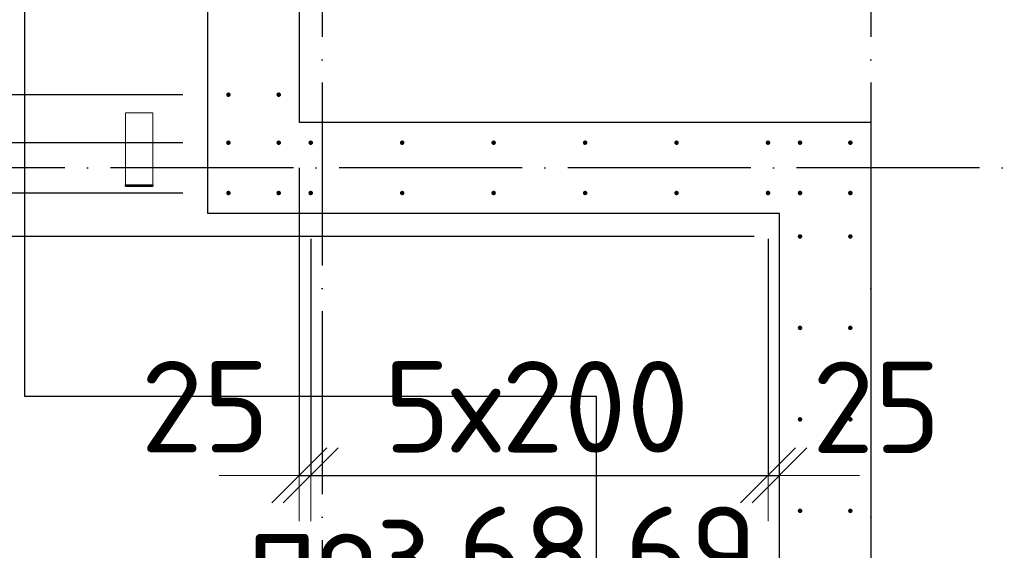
# Model space of a CAD drawing. Header units: millimetres. Extents: x 76517 to 124446, y -73423 to -21861.
# Tile 74 of 117: x 79339 to 81492, y -42436 to -41276. Entities that reach past the tile are written whole.
import ezdxf

# ---------------------------------------------------------------- set-up
doc = ezdxf.new("R2010")
doc.units = ezdxf.units.MM
doc.header["$PDMODE"] = 65
for name, pattern in [('______11', [500, 400, -50, 0, -50]), ('______2', [270, 200, -70]), ('______5', [1100, 800, -100, 100, -100])]:
    doc.linetypes.add(name, pattern=pattern)
for name, color, linetype, lineweight in [('Standard', 7, 'Continuous', 25), ('Арм.стержн. Выпуски', 180, 'Continuous', 35), ('Размерная линия_ общее', 7, 'Continuous', 13), ('Размерная линия_ общее_1', 7, 'Continuous', 13), ('Стальная конструкция_ общее', 7, 'Continuous', 25), ('Стена_ общее', 7, 'Continuous', 35), ('Фундамент_ общее', 7, 'Continuous', 35)]:
    doc.layers.add(name, color=color, linetype=linetype, lineweight=lineweight)
doc.layers.add('Осевая линия_ общее', color=7, linetype='______5', lineweight=13, true_color=0xa0a0a0)
doc.styles.add('ISOCPEUR', font='ISOCPEUR')
doc.dimstyles.new('DIMSTYLE_10', dxfattribs={"dimtxt": 200, "dimasz": 200, "dimexe": 0, "dimexo": 0, "dimgap": 100, "dimtad": 2, "dimdec": 0, "dimrnd": 5, "dimzin": 12, "dimdsep": 46, "dimtxsty": 'ISOCPEUR', "dimblk1": 'ALL_ML_STRICH', "dimblk2": 'ALL_ML_STRICH', "dimsah": 1, "dimcen": 0, "dimclrd": 7, "dimclre": 256, "dimclrt": 7, "dimadec": 0, "dimazin": 0, "dimtfac": 1, "dimtdec": 0, "dimtix": 1, "dimtmove": 2, "dimatfit": 3, "dimfxl": 0, "dimtvp": 1.2, "dimtzin": 0, "dimlwd": 0, "dimlwe": -3, "dimarcsym": 0})
doc.dimstyles.new('DIMSTYLE_16', dxfattribs={"dimtxt": 200, "dimasz": 200, "dimexe": 0, "dimexo": 0, "dimgap": 100, "dimtad": 2, "dimdec": 0, "dimrnd": 5, "dimzin": 12, "dimdsep": 46, "dimtxsty": 'ISOCPEUR', "dimblk1": 'ALL_ML_STRICH', "dimblk2": 'ALL_ML_STRICH', "dimsah": 1, "dimcen": 0, "dimclrd": 7, "dimclre": 256, "dimclrt": 7, "dimadec": 0, "dimazin": 0, "dimtfac": 1, "dimtdec": 0, "dimtix": 1, "dimtmove": 2, "dimatfit": 3, "dimfxl": 0, "dimtzin": 0, "dimlwd": 0, "dimlwe": -3, "dimarcsym": 0})
doc.dimstyles.new('DIMSTYLE_19', dxfattribs={"dimtxt": 220, "dimasz": 250, "dimexe": 0, "dimexo": 0, "dimgap": 110, "dimtad": 2, "dimdec": 0, "dimrnd": 1, "dimzin": 12, "dimdsep": 46, "dimtxsty": 'ISOCPEUR', "dimblk1": 'ALL_ML_STRICH', "dimblk2": 'ALL_ML_STRICH', "dimsah": 1, "dimcen": 0, "dimclrd": 7, "dimclre": 256, "dimclrt": 7, "dimadec": 0, "dimazin": 0, "dimtfac": 1, "dimtdec": 0, "dimtix": 1, "dimtmove": 2, "dimatfit": 3, "dimfxl": 0, "dimtvp": 1.2, "dimtzin": 0, "dimlwd": 0, "dimlwe": -3, "dimarcsym": 0})
doc.dimstyles.new('DIMSTYLE_23', dxfattribs={"dimtxt": 220, "dimasz": 250, "dimexe": 0, "dimexo": 0, "dimgap": 110, "dimtad": 2, "dimdec": 0, "dimrnd": 1, "dimzin": 12, "dimdsep": 46, "dimtxsty": 'ISOCPEUR', "dimblk1": 'ALL_ML_STRICH', "dimblk2": 'ALL_ML_STRICH', "dimsah": 1, "dimcen": 0, "dimclrd": 7, "dimclre": 256, "dimclrt": 7, "dimadec": 0, "dimazin": 0, "dimtfac": 1, "dimtdec": 0, "dimtix": 1, "dimtmove": 2, "dimatfit": 3, "dimfxl": 0, "dimtzin": 0, "dimlwd": 0, "dimlwe": -3, "dimarcsym": 0})
doc.dimstyles.new('DIMSTYLE_24', dxfattribs={"dimtxt": 220, "dimasz": 250, "dimexe": 0, "dimexo": 0, "dimgap": 110, "dimtad": 0, "dimdec": 0, "dimrnd": 1, "dimzin": 12, "dimdsep": 46, "dimtxsty": 'ISOCPEUR', "dimblk1": 'ALL_ML_STRICH', "dimblk2": 'ALL_ML_STRICH', "dimsah": 1, "dimcen": 0, "dimclrd": 7, "dimclre": 256, "dimclrt": 7, "dimadec": 0, "dimazin": 0, "dimtfac": 1, "dimtdec": 0, "dimtix": 1, "dimtmove": 2, "dimatfit": 3, "dimfxl": 0, "dimtvp": 1.2, "dimtzin": 0, "dimlwd": 0, "dimlwe": -3, "dimarcsym": 0})

# ---------------------------------------------------------------- blocks, each defined once
blk = doc.blocks.new('ALL_ML_STRICH')
at = {"color": 0, "linetype": 'ByBlock', "lineweight": -2}
for p, q in [((0, -0.5), (0, 0.5)), ((-0.3, -0.3), (0.3, 0.3)), ((-1, 0), (0.5, 0))]:
    blk.add_line(p, q, dxfattribs=at)
blk = doc.blocks.new('*D108')
at = {"layer": 'DEFPOINTS', "color": 7, "linetype": 'Continuous', "lineweight": 13, "transparency": 33554687}
for p in [(79950, -41500), (79975, -41655), (79950, -42272.5)]:
    blk.add_point(p, dxfattribs=at)
at = {"layer": 'Размерная линия_ общее_1', "color": 253, "linetype": 'Continuous', "lineweight": -2, "true_color": 0xa0a0a0, "transparency": 33554687}
for p, q in [((79950, -41600), (79950, -42272.5)), ((79975, -41755), (79975, -42272.5))]:
    blk.add_line(p, q, dxfattribs=at)
at = {"layer": 'Размерная линия_ общее_1', "color": 7, "linetype": 'Continuous', "lineweight": -2, "transparency": 33554687}
blk.add_line((79950, -42272.5), (79975, -42272.5), dxfattribs=at)
at = {"layer": 'Размерная линия_ общее_1', "color": 7, "linetype": 'Continuous', "lineweight": 13, "transparency": 33554687, "xscale": 200, "yscale": 200, "zscale": 200}
blk.add_blockref('ALL_ML_STRICH', (79975, -42272.5), dxfattribs=at)
at = {"layer": 'Размерная линия_ общее_1', "color": 7, "linetype": 'Continuous', "lineweight": 13, "transparency": 33554687, "xscale": 200, "yscale": 200, "zscale": 200, "rotation": 180}
blk.add_blockref('ALL_ML_STRICH', (79950, -42272.5), dxfattribs=at)
at = {"layer": 'Размерная линия_ общее_1', "color": 7, "linetype": 'Continuous', "lineweight": 13, "transparency": 33554687, "insert": (79744.1, -42122.3), "char_height": 200, "width": 400, "attachment_point": 5, "style": 'ISOCPEUR'}
blk.add_mtext('\\A1;{25}', dxfattribs=at)
blk = doc.blocks.new('*D109')
at = {"layer": 'DEFPOINTS', "color": 7, "linetype": 'Continuous', "lineweight": 13, "transparency": 33554687}
for p in [(79975, -41655), (80975, -41655), (79975, -42272.5)]:
    blk.add_point(p, dxfattribs=at)
at = {"layer": 'Размерная линия_ общее_1', "color": 253, "linetype": 'Continuous', "lineweight": -2, "true_color": 0xa0a0a0, "transparency": 33554687}
for p, q in [((79975, -41755), (79975, -42272.5)), ((80975, -41755), (80975, -42272.5))]:
    blk.add_line(p, q, dxfattribs=at)
at = {"layer": 'Размерная линия_ общее_1', "color": 7, "linetype": 'Continuous', "lineweight": -2, "transparency": 33554687}
blk.add_line((79975, -42272.5), (80975, -42272.5), dxfattribs=at)
at = {"layer": 'Размерная линия_ общее_1', "color": 7, "linetype": 'Continuous', "lineweight": 13, "transparency": 33554687, "xscale": 200, "yscale": 200, "zscale": 200, "rotation": 180}
blk.add_blockref('ALL_ML_STRICH', (79975, -42272.5), dxfattribs=at)
at = {"layer": 'Размерная линия_ общее_1', "color": 7, "linetype": 'Continuous', "lineweight": 13, "transparency": 33554687, "xscale": 200, "yscale": 200, "zscale": 200}
blk.add_blockref('ALL_ML_STRICH', (80975, -42272.5), dxfattribs=at)
at = {"layer": 'Размерная линия_ общее_1', "color": 7, "linetype": 'Continuous', "lineweight": 13, "transparency": 33554687, "insert": (80135, -42022.5), "char_height": 200, "width": 10, "attachment_point": 1, "line_spacing_factor": 0.60241, "style": 'ISOCPEUR'}
blk.add_mtext('5х200', dxfattribs=at)
blk = doc.blocks.new('*D110')
at = {"layer": 'DEFPOINTS', "color": 7, "linetype": 'Continuous', "lineweight": 13, "transparency": 33554687}
for p in [(80975, -41655), (80975, -42272.5), (81000, -42406.2)]:
    blk.add_point(p, dxfattribs=at)
at = {"layer": 'Размерная линия_ общее_1', "color": 253, "linetype": 'Continuous', "lineweight": -2, "true_color": 0xa0a0a0, "transparency": 33554687}
for p, q in [((80975, -41755), (80975, -42272.5)), ((81000, -42272.5), (81000, -42272.5))]:
    blk.add_line(p, q, dxfattribs=at)
at = {"layer": 'Размерная линия_ общее_1', "color": 7, "linetype": 'Continuous', "lineweight": -2, "transparency": 33554687}
blk.add_line((80975, -42272.5), (81000, -42272.5), dxfattribs=at)
at = {"layer": 'Размерная линия_ общее_1', "color": 7, "linetype": 'Continuous', "lineweight": 13, "transparency": 33554687, "xscale": 200, "yscale": 200, "zscale": 200}
blk.add_blockref('ALL_ML_STRICH', (81000, -42272.5), dxfattribs=at)
at = {"layer": 'Размерная линия_ общее_1', "color": 7, "linetype": 'Continuous', "lineweight": 13, "transparency": 33554687, "xscale": 200, "yscale": 200, "zscale": 200, "rotation": 180}
blk.add_blockref('ALL_ML_STRICH', (80975, -42272.5), dxfattribs=at)
at = {"layer": 'Размерная линия_ общее_1', "color": 7, "linetype": 'Continuous', "lineweight": 13, "transparency": 33554687, "insert": (81212, -42123.7), "char_height": 200, "width": 400, "attachment_point": 5, "style": 'ISOCPEUR'}
blk.add_mtext('\\A1;{25}', dxfattribs=at)
blk = doc.blocks.new('*D264')
at = {"layer": 'DEFPOINTS', "color": 7, "linetype": 'Continuous', "lineweight": 13, "transparency": 33554687}
for p in [(81045, -41750), (78426.9, -44750), (81045, -44750)]:
    blk.add_point(p, dxfattribs=at)
at = {"layer": 'Размерная линия_ общее', "color": 253, "linetype": 'Continuous', "lineweight": -2, "true_color": 0xa0a0a0, "transparency": 33554687}
for p, q in [((80945, -41750), (78426.9, -41750)), ((80945, -44750), (78426.9, -44750))]:
    blk.add_line(p, q, dxfattribs=at)
at = {"layer": 'Размерная линия_ общее', "color": 7, "linetype": 'Continuous', "lineweight": -2, "transparency": 33554687}
blk.add_line((78426.9, -44750), (78426.9, -41750), dxfattribs=at)
at = {"layer": 'Размерная линия_ общее', "color": 7, "linetype": 'Continuous', "lineweight": 13, "transparency": 33554687, "xscale": 250, "yscale": 250, "zscale": 250}
for p, rotation in [((78426.9, -41750), 90), ((78426.9, -44750), 270)]:
    blk.add_blockref('ALL_ML_STRICH', p, dxfattribs=dict(at, rotation=rotation))
at = {"layer": 'Размерная линия_ общее', "color": 7, "linetype": 'Continuous', "lineweight": 13, "transparency": 33554687, "insert": (78156.9, -44064), "char_height": 220, "width": 11, "attachment_point": 1, "rotation": 90, "line_spacing_factor": 0.60241, "style": 'ISOCPEUR'}
blk.add_mtext('15х200=3000', dxfattribs=at)
blk = doc.blocks.new('*D265')
at = {"layer": 'DEFPOINTS', "color": 7, "linetype": 'Continuous', "lineweight": 13, "transparency": 33554687}
for p in [(79795, -41655), (78426.9, -41750), (81045, -41750)]:
    blk.add_point(p, dxfattribs=at)
at = {"layer": 'Размерная линия_ общее', "color": 253, "linetype": 'Continuous', "lineweight": -2, "true_color": 0xa0a0a0, "transparency": 33554687}
for p, q in [((79695, -41655), (78426.9, -41655)), ((80945, -41750), (78426.9, -41750))]:
    blk.add_line(p, q, dxfattribs=at)
at = {"layer": 'Размерная линия_ общее', "color": 7, "linetype": 'Continuous', "lineweight": -2, "transparency": 33554687}
blk.add_line((78426.9, -41750), (78426.9, -41655), dxfattribs=at)
at = {"layer": 'Размерная линия_ общее', "color": 7, "linetype": 'Continuous', "lineweight": 13, "transparency": 33554687, "xscale": 250, "yscale": 250, "zscale": 250}
for p, rotation in [((78426.9, -41750), 270), ((78426.9, -41655), 90)]:
    blk.add_blockref('ALL_ML_STRICH', p, dxfattribs=dict(at, rotation=rotation))
at = {"layer": 'Размерная линия_ общее', "color": 7, "linetype": 'Continuous', "lineweight": 13, "transparency": 33554687, "insert": (78672.4, -42002.6), "char_height": 220, "width": 440, "attachment_point": 5, "rotation": 90, "style": 'ISOCPEUR'}
blk.add_mtext('\\A1;{95}', dxfattribs=at)
blk = doc.blocks.new('*D266')
at = {"layer": 'DEFPOINTS', "color": 7, "linetype": 'Continuous', "lineweight": 13, "transparency": 33554687}
for p in [(79795, -41545), (78426.9, -41655), (79795, -41655)]:
    blk.add_point(p, dxfattribs=at)
at = {"layer": 'Размерная линия_ общее', "color": 253, "linetype": 'Continuous', "lineweight": -2, "true_color": 0xa0a0a0, "transparency": 33554687}
for p, q in [((79695, -41545), (78426.9, -41545)), ((79695, -41655), (78426.9, -41655))]:
    blk.add_line(p, q, dxfattribs=at)
at = {"layer": 'Размерная линия_ общее', "color": 7, "linetype": 'Continuous', "lineweight": -2, "transparency": 33554687}
blk.add_line((78426.9, -41655), (78426.9, -41545), dxfattribs=at)
at = {"layer": 'Размерная линия_ общее', "color": 7, "linetype": 'Continuous', "lineweight": 13, "transparency": 33554687, "xscale": 250, "yscale": 250, "zscale": 250}
for p, rotation in [((78426.9, -41655), 270), ((78426.9, -41545), 90)]:
    blk.add_blockref('ALL_ML_STRICH', p, dxfattribs=dict(at, rotation=rotation))
at = {"layer": 'Размерная линия_ общее', "color": 7, "linetype": 'Continuous', "lineweight": 13, "transparency": 33554687, "insert": (77900.8, -41931.1), "char_height": 220, "width": 660, "attachment_point": 5, "rotation": 90, "style": 'ISOCPEUR'}
blk.add_mtext('\\A1;{110}', dxfattribs=at)
blk = doc.blocks.new('*D267')
at = {"layer": 'DEFPOINTS', "color": 7, "linetype": 'Continuous', "lineweight": 13, "transparency": 33554687}
for p in [(79795, -41440), (78426.9, -41545), (79795, -41545)]:
    blk.add_point(p, dxfattribs=at)
at = {"layer": 'Размерная линия_ общее', "color": 253, "linetype": 'Continuous', "lineweight": -2, "true_color": 0xa0a0a0, "transparency": 33554687}
for p, q in [((79695, -41440), (78426.9, -41440)), ((79695, -41545), (78426.9, -41545))]:
    blk.add_line(p, q, dxfattribs=at)
at = {"layer": 'Размерная линия_ общее', "color": 7, "linetype": 'Continuous', "lineweight": -2, "transparency": 33554687}
blk.add_line((78426.9, -41545), (78426.9, -41440), dxfattribs=at)
at = {"layer": 'Размерная линия_ общее', "color": 7, "linetype": 'Continuous', "lineweight": 13, "transparency": 33554687, "xscale": 250, "yscale": 250, "zscale": 250}
for p, rotation in [((78426.9, -41545), 270), ((78426.9, -41440), 90)]:
    blk.add_blockref('ALL_ML_STRICH', p, dxfattribs=dict(at, rotation=rotation))
at = {"layer": 'Размерная линия_ общее', "color": 7, "linetype": 'Continuous', "lineweight": 13, "transparency": 33554687, "insert": (77920.7, -41137.2), "char_height": 220, "width": 660, "attachment_point": 5, "rotation": 90, "style": 'ISOCPEUR'}
blk.add_mtext('\\A1;{105}', dxfattribs=at)
blk = doc.blocks.new('*D268')
at = {"layer": 'DEFPOINTS', "color": 7, "linetype": 'Continuous', "lineweight": 13, "transparency": 33554687}
for p in [(79795, -40240), (78426.9, -41440), (79795, -41440)]:
    blk.add_point(p, dxfattribs=at)
at = {"layer": 'Размерная линия_ общее', "color": 253, "linetype": 'Continuous', "lineweight": -2, "true_color": 0xa0a0a0, "transparency": 33554687}
for p, q in [((79695, -40240), (78426.9, -40240)), ((79695, -41440), (78426.9, -41440))]:
    blk.add_line(p, q, dxfattribs=at)
at = {"layer": 'Размерная линия_ общее', "color": 7, "linetype": 'Continuous', "lineweight": -2, "transparency": 33554687}
blk.add_line((78426.9, -41440), (78426.9, -40240), dxfattribs=at)
at = {"layer": 'Размерная линия_ общее', "color": 7, "linetype": 'Continuous', "lineweight": 13, "transparency": 33554687, "xscale": 250, "yscale": 250, "zscale": 250}
for p, rotation in [((78426.9, -40240), 90), ((78426.9, -41440), 270)]:
    blk.add_blockref('ALL_ML_STRICH', p, dxfattribs=dict(at, rotation=rotation))
at = {"layer": 'Размерная линия_ общее', "color": 7, "linetype": 'Continuous', "lineweight": 13, "transparency": 33554687, "insert": (78156.9, -41214), "char_height": 220, "width": 11, "attachment_point": 1, "rotation": 90, "line_spacing_factor": 0.60241, "style": 'ISOCPEUR'}
blk.add_mtext('5х200', dxfattribs=at)

msp = doc.modelspace()

# ---------------------------------------------------------------- hatches: boundary and pattern name
at = {"layer": 'Арм.стержн. Выпуски', "linetype": 'Continuous', "lineweight": 35, "transparency": 33554687}
for points in [[(79800, -41440), (79799.6, -41438.1), (79798.5, -41436.5), (79796.9, -41435.4), (79795, -41435), (79793.1, -41435.4), (79791.5, -41436.5), (79790.4, -41438.1), (79790, -41440), (79790.4, -41441.9), (79791.5, -41443.5), (79793.1, -41444.6), (79795, -41445), (79796.9, -41444.6), (79798.5, -41443.5), (79799.6, -41441.9)], [(79910, -41440), (79909.6, -41438.1), (79908.5, -41436.5), (79906.9, -41435.4), (79905, -41435), (79903.1, -41435.4), (79901.5, -41436.5), (79900.4, -41438.1), (79900, -41440), (79900.4, -41441.9), (79901.5, -41443.5), (79903.1, -41444.6), (79905, -41445), (79906.9, -41444.6), (79908.5, -41443.5), (79909.6, -41441.9)], [(79800, -41545), (79799.6, -41543.1), (79798.5, -41541.5), (79796.9, -41540.4), (79795, -41540), (79793.1, -41540.4), (79791.5, -41541.5), (79790.4, -41543.1), (79790, -41545), (79790.4, -41546.9), (79791.5, -41548.5), (79793.1, -41549.6), (79795, -41550), (79796.9, -41549.6), (79798.5, -41548.5), (79799.6, -41546.9)], [(79910, -41545), (79909.6, -41543.1), (79908.5, -41541.5), (79906.9, -41540.4), (79905, -41540), (79903.1, -41540.4), (79901.5, -41541.5), (79900.4, -41543.1), (79900, -41545), (79900.4, -41546.9), (79901.5, -41548.5), (79903.1, -41549.6), (79905, -41550), (79906.9, -41549.6), (79908.5, -41548.5), (79909.6, -41546.9)], [(79980, -41545), (79979.6, -41543.1), (79978.5, -41541.5), (79976.9, -41540.4), (79975, -41540), (79973.1, -41540.4), (79971.5, -41541.5), (79970.4, -41543.1), (79970, -41545), (79970.4, -41546.9), (79971.5, -41548.5), (79973.1, -41549.6), (79975, -41550), (79976.9, -41549.6), (79978.5, -41548.5), (79979.6, -41546.9)], [(80180, -41545), (80179.6, -41543.1), (80178.5, -41541.5), (80176.9, -41540.4), (80175, -41540), (80173.1, -41540.4), (80171.5, -41541.5), (80170.4, -41543.1), (80170, -41545), (80170.4, -41546.9), (80171.5, -41548.5), (80173.1, -41549.6), (80175, -41550), (80176.9, -41549.6), (80178.5, -41548.5), (80179.6, -41546.9)], [(80380, -41545), (80379.6, -41543.1), (80378.5, -41541.5), (80376.9, -41540.4), (80375, -41540), (80373.1, -41540.4), (80371.5, -41541.5), (80370.4, -41543.1), (80370, -41545), (80370.4, -41546.9), (80371.5, -41548.5), (80373.1, -41549.6), (80375, -41550), (80376.9, -41549.6), (80378.5, -41548.5), (80379.6, -41546.9)], [(80580, -41545), (80579.6, -41543.1), (80578.5, -41541.5), (80576.9, -41540.4), (80575, -41540), (80573.1, -41540.4), (80571.5, -41541.5), (80570.4, -41543.1), (80570, -41545), (80570.4, -41546.9), (80571.5, -41548.5), (80573.1, -41549.6), (80575, -41550), (80576.9, -41549.6), (80578.5, -41548.5), (80579.6, -41546.9)], [(80780, -41545), (80779.6, -41543.1), (80778.5, -41541.5), (80776.9, -41540.4), (80775, -41540), (80773.1, -41540.4), (80771.5, -41541.5), (80770.4, -41543.1), (80770, -41545), (80770.4, -41546.9), (80771.5, -41548.5), (80773.1, -41549.6), (80775, -41550), (80776.9, -41549.6), (80778.5, -41548.5), (80779.6, -41546.9)], [(80980, -41545), (80979.6, -41543.1), (80978.5, -41541.5), (80976.9, -41540.4), (80975, -41540), (80973.1, -41540.4), (80971.5, -41541.5), (80970.4, -41543.1), (80970, -41545), (80970.4, -41546.9), (80971.5, -41548.5), (80973.1, -41549.6), (80975, -41550), (80976.9, -41549.6), (80978.5, -41548.5), (80979.6, -41546.9)], [(81050, -41545), (81049.6, -41543.1), (81048.5, -41541.5), (81046.9, -41540.4), (81045, -41540), (81043.1, -41540.4), (81041.5, -41541.5), (81040.4, -41543.1), (81040, -41545), (81040.4, -41546.9), (81041.5, -41548.5), (81043.1, -41549.6), (81045, -41550), (81046.9, -41549.6), (81048.5, -41548.5), (81049.6, -41546.9)], [(81160, -41545), (81159.6, -41543.1), (81158.5, -41541.5), (81156.9, -41540.4), (81155, -41540), (81153.1, -41540.4), (81151.5, -41541.5), (81150.4, -41543.1), (81150, -41545), (81150.4, -41546.9), (81151.5, -41548.5), (81153.1, -41549.6), (81155, -41550), (81156.9, -41549.6), (81158.5, -41548.5), (81159.6, -41546.9)], [(79800, -41655), (79799.6, -41653.1), (79798.5, -41651.5), (79796.9, -41650.4), (79795, -41650), (79793.1, -41650.4), (79791.5, -41651.5), (79790.4, -41653.1), (79790, -41655), (79790.4, -41656.9), (79791.5, -41658.5), (79793.1, -41659.6), (79795, -41660), (79796.9, -41659.6), (79798.5, -41658.5), (79799.6, -41656.9)], [(79910, -41655), (79909.6, -41653.1), (79908.5, -41651.5), (79906.9, -41650.4), (79905, -41650), (79903.1, -41650.4), (79901.5, -41651.5), (79900.4, -41653.1), (79900, -41655), (79900.4, -41656.9), (79901.5, -41658.5), (79903.1, -41659.6), (79905, -41660), (79906.9, -41659.6), (79908.5, -41658.5), (79909.6, -41656.9)], [(79980, -41655), (79979.6, -41653.1), (79978.5, -41651.5), (79976.9, -41650.4), (79975, -41650), (79973.1, -41650.4), (79971.5, -41651.5), (79970.4, -41653.1), (79970, -41655), (79970.4, -41656.9), (79971.5, -41658.5), (79973.1, -41659.6), (79975, -41660), (79976.9, -41659.6), (79978.5, -41658.5), (79979.6, -41656.9)], [(80180, -41655), (80179.6, -41653.1), (80178.5, -41651.5), (80176.9, -41650.4), (80175, -41650), (80173.1, -41650.4), (80171.5, -41651.5), (80170.4, -41653.1), (80170, -41655), (80170.4, -41656.9), (80171.5, -41658.5), (80173.1, -41659.6), (80175, -41660), (80176.9, -41659.6), (80178.5, -41658.5), (80179.6, -41656.9)], [(80380, -41655), (80379.6, -41653.1), (80378.5, -41651.5), (80376.9, -41650.4), (80375, -41650), (80373.1, -41650.4), (80371.5, -41651.5), (80370.4, -41653.1), (80370, -41655), (80370.4, -41656.9), (80371.5, -41658.5), (80373.1, -41659.6), (80375, -41660), (80376.9, -41659.6), (80378.5, -41658.5), (80379.6, -41656.9)], [(80580, -41655), (80579.6, -41653.1), (80578.5, -41651.5), (80576.9, -41650.4), (80575, -41650), (80573.1, -41650.4), (80571.5, -41651.5), (80570.4, -41653.1), (80570, -41655), (80570.4, -41656.9), (80571.5, -41658.5), (80573.1, -41659.6), (80575, -41660), (80576.9, -41659.6), (80578.5, -41658.5), (80579.6, -41656.9)], [(80780, -41655), (80779.6, -41653.1), (80778.5, -41651.5), (80776.9, -41650.4), (80775, -41650), (80773.1, -41650.4), (80771.5, -41651.5), (80770.4, -41653.1), (80770, -41655), (80770.4, -41656.9), (80771.5, -41658.5), (80773.1, -41659.6), (80775, -41660), (80776.9, -41659.6), (80778.5, -41658.5), (80779.6, -41656.9)], [(80980, -41655), (80979.6, -41653.1), (80978.5, -41651.5), (80976.9, -41650.4), (80975, -41650), (80973.1, -41650.4), (80971.5, -41651.5), (80970.4, -41653.1), (80970, -41655), (80970.4, -41656.9), (80971.5, -41658.5), (80973.1, -41659.6), (80975, -41660), (80976.9, -41659.6), (80978.5, -41658.5), (80979.6, -41656.9)], [(81050, -41655), (81049.6, -41653.1), (81048.5, -41651.5), (81046.9, -41650.4), (81045, -41650), (81043.1, -41650.4), (81041.5, -41651.5), (81040.4, -41653.1), (81040, -41655), (81040.4, -41656.9), (81041.5, -41658.5), (81043.1, -41659.6), (81045, -41660), (81046.9, -41659.6), (81048.5, -41658.5), (81049.6, -41656.9)], [(81160, -41655), (81159.6, -41653.1), (81158.5, -41651.5), (81156.9, -41650.4), (81155, -41650), (81153.1, -41650.4), (81151.5, -41651.5), (81150.4, -41653.1), (81150, -41655), (81150.4, -41656.9), (81151.5, -41658.5), (81153.1, -41659.6), (81155, -41660), (81156.9, -41659.6), (81158.5, -41658.5), (81159.6, -41656.9)], [(81050, -41750), (81049.6, -41748.1), (81048.5, -41746.5), (81046.9, -41745.4), (81045, -41745), (81043.1, -41745.4), (81041.5, -41746.5), (81040.4, -41748.1), (81040, -41750), (81040.4, -41751.9), (81041.5, -41753.5), (81043.1, -41754.6), (81045, -41755), (81046.9, -41754.6), (81048.5, -41753.5), (81049.6, -41751.9)], [(81160, -41750), (81159.6, -41748.1), (81158.5, -41746.5), (81156.9, -41745.4), (81155, -41745), (81153.1, -41745.4), (81151.5, -41746.5), (81150.4, -41748.1), (81150, -41750), (81150.4, -41751.9), (81151.5, -41753.5), (81153.1, -41754.6), (81155, -41755), (81156.9, -41754.6), (81158.5, -41753.5), (81159.6, -41751.9)], [(81050, -41950), (81049.6, -41948.1), (81048.5, -41946.5), (81046.9, -41945.4), (81045, -41945), (81043.1, -41945.4), (81041.5, -41946.5), (81040.4, -41948.1), (81040, -41950), (81040.4, -41951.9), (81041.5, -41953.5), (81043.1, -41954.6), (81045, -41955), (81046.9, -41954.6), (81048.5, -41953.5), (81049.6, -41951.9)], [(81160, -41950), (81159.6, -41948.1), (81158.5, -41946.5), (81156.9, -41945.4), (81155, -41945), (81153.1, -41945.4), (81151.5, -41946.5), (81150.4, -41948.1), (81150, -41950), (81150.4, -41951.9), (81151.5, -41953.5), (81153.1, -41954.6), (81155, -41955), (81156.9, -41954.6), (81158.5, -41953.5), (81159.6, -41951.9)], [(81050, -42150), (81049.6, -42148.1), (81048.5, -42146.5), (81046.9, -42145.4), (81045, -42145), (81043.1, -42145.4), (81041.5, -42146.5), (81040.4, -42148.1), (81040, -42150), (81040.4, -42151.9), (81041.5, -42153.5), (81043.1, -42154.6), (81045, -42155), (81046.9, -42154.6), (81048.5, -42153.5), (81049.6, -42151.9)], [(81160, -42150), (81159.6, -42148.1), (81158.5, -42146.5), (81156.9, -42145.4), (81155, -42145), (81153.1, -42145.4), (81151.5, -42146.5), (81150.4, -42148.1), (81150, -42150), (81150.4, -42151.9), (81151.5, -42153.5), (81153.1, -42154.6), (81155, -42155), (81156.9, -42154.6), (81158.5, -42153.5), (81159.6, -42151.9)], [(81050, -42350), (81049.6, -42348.1), (81048.5, -42346.5), (81046.9, -42345.4), (81045, -42345), (81043.1, -42345.4), (81041.5, -42346.5), (81040.4, -42348.1), (81040, -42350), (81040.4, -42351.9), (81041.5, -42353.5), (81043.1, -42354.6), (81045, -42355), (81046.9, -42354.6), (81048.5, -42353.5), (81049.6, -42351.9)], [(81160, -42350), (81159.6, -42348.1), (81158.5, -42346.5), (81156.9, -42345.4), (81155, -42345), (81153.1, -42345.4), (81151.5, -42346.5), (81150.4, -42348.1), (81150, -42350), (81150.4, -42351.9), (81151.5, -42353.5), (81153.1, -42354.6), (81155, -42355), (81156.9, -42354.6), (81158.5, -42353.5), (81159.6, -42351.9)]]:
    msp.add_hatch(color=4, dxfattribs=at).paths.add_polyline_path(points)

# ---------------------------------------------------------------- linework, layer by layer
at = {"layer": 'Осевая линия_ общее', "color": 253, "linetype": '______11', "lineweight": -3, "true_color": 0xa0a0a0, "transparency": 33554687}
for p, q in [((80000, -23410), (80000, -72827.9)), ((81200, -23410), (81200, -72827.9)), ((94940, -41600), (77142.2, -41600))]:
    msp.add_line(p, q, dxfattribs=at)
at = {"layer": 'Стальная конструкция_ общее', "color": 253, "linetype": '______2', "lineweight": 18, "true_color": 0xababab, "transparency": 33554687}
for p, q in [((79570, -41636.9), (79570, -41480)), ((79570, -41480), (79630, -41480)), ((79570, -41636.9), (79570, -41480)), ((79570, -41480), (79630, -41480)), ((79630, -41480), (79630, -41636.9)), ((79630, -41480), (79630, -41636.9))]:
    msp.add_line(p, q, dxfattribs=at)
at = {"layer": 'Стальная конструкция_ общее', "color": 7, "linetype": 'Continuous', "lineweight": 25, "transparency": 33554687}
for p, q in [((79570, -41640), (79570, -41636.9)), ((79570, -41636.9), (79630, -41636.9)), ((79570, -41640), (79570, -41636.9)), ((79570, -41636.9), (79630, -41636.9)), ((79570, -41640), (79630, -41640)), ((79570, -41640), (79630, -41640)), ((79630, -41636.9), (79630, -41640)), ((79630, -41636.9), (79630, -41640))]:
    msp.add_line(p, q, dxfattribs=at)
at = {"layer": 'Стена_ общее', "color": 7, "linetype": 'Continuous', "lineweight": 25, "transparency": 33554687}
for p, q in [((79750, -41500), (79750, -37580)), ((79750, -41500), (79750, -37580)), ((79950, -37780), (79950, -41500)), ((79950, -37780), (79950, -41500)), ((79750, -41700), (79750, -41500)), ((79750, -41700), (79750, -41500)), ((79950, -41500), (81000, -41500)), ((79950, -41500), (81000, -41500)), ((81000, -41500), (81200, -41500)), ((81000, -41500), (81200, -41500)), ((81200, -41500), (81200, -44800)), ((81200, -41500), (81200, -44800)), ((81000, -41700), (79750, -41700)), ((81000, -41700), (79750, -41700)), ((81000, -48100), (81000, -41700)), ((81000, -48100), (81000, -41700))]:
    msp.add_line(p, q, dxfattribs=at)
at = {"layer": 'Фундамент_ общее', "color": 7, "lineweight": 25, "transparency": 33554687}
for p, q in [((79350, -42100), (79350, -37180)), ((80600, -42100), (79350, -42100)), ((80600, -47700), (80600, -42100))]:
    msp.add_line(p, q, dxfattribs=at)
at = {"layer": 'Фундамент_ общее', "color": 7, "linetype": 'Continuous', "lineweight": 25, "transparency": 33554687}
for p, q in [((79350, -42100), (79350, -37180)), ((80600, -42100), (79350, -42100)), ((80600, -47700), (80600, -42100))]:
    msp.add_line(p, q, dxfattribs=at)

# ---------------------------------------------------------------- texts
at = {"layer": 'Standard', "color": 7, "linetype": 'Continuous', "lineweight": 13, "transparency": 33554687, "insert": (80393.3, -42340.7), "char_height": 200, "width": 1196.491, "attachment_point": 2, "style": 'ISOCPEUR'}
msp.add_mtext('\\A1;{\\fISOCPEUR|i0|b0;\\H200.000000;\\W1.000000;\\C7;поз.68,69}\\P', dxfattribs=at)

# ---------------------------------------------------------------- dimensions: what is measured, and where the dimension line sits
at = {"layer": 'Размерная линия_ общее', "color": 7, "linetype": 'Continuous', "lineweight": 13, "transparency": 33554687}
for base, p1, p2, text, picture, middle in [((78426.9, -40240), (79695, -41440), (79695, -40240), '5х200', '*D268', (78316.9, -40840)), ((78426.9, -41750), (80945, -44750), (80945, -41750), '15х200=3000', '*D264', (78316.9, -43250))]:
    dim = msp.add_linear_dim(base=base, p1=p1, p2=p2, angle=90, text=text, dimstyle='DIMSTYLE_23', override={"dimpost": '<>', "dimclrd": 7, "dimclre": 253, "dimclrt": 7, "dimlwd": 0, "dimlwe": 65533}, dxfattribs=at)
    dim.commit()
    dim.dimension.update_dxf_attribs({"geometry": picture, "text_midpoint": middle, "dimtype": 160})
for base, p1, p2, dimstyle, picture, middle in [((78426.9, -41440), (79695, -41545), (79695, -41440), 'DIMSTYLE_19', '*D267', (77920.7, -41137.2)), ((78426.9, -41545), (79695, -41655), (79695, -41545), 'DIMSTYLE_19', '*D266', (77900.8, -41931.1)), ((78426.9, -41655), (80945, -41750), (79695, -41655), 'DIMSTYLE_24', '*D265', (78672.4, -42002.6))]:
    dim = msp.add_linear_dim(base=base, p1=p1, p2=p2, angle=90, dimstyle=dimstyle, override={"dimpost": '<>', "dimclrd": 7, "dimclre": 253, "dimclrt": 7, "dimlwd": 0, "dimlwe": 65533}, dxfattribs=at)
    dim.commit()
    dim.dimension.update_dxf_attribs({"geometry": picture, "text_midpoint": middle, "dimtype": 160})
at = {"layer": 'Размерная линия_ общее_1', "color": 7, "linetype": 'Continuous', "lineweight": 13, "transparency": 33554687}
for base, p1, p2, picture, middle in [((79975, -42272.5), (79950, -41600), (79975, -41755), '*D108', (79744.1, -42122.3)), ((81000, -42272.5), (80975, -41755), (81000, -42272.5), '*D110', (81212, -42123.7))]:
    dim = msp.add_linear_dim(base=base, p1=p1, p2=p2, dimstyle='DIMSTYLE_10', override={"dimpost": '<>', "dimclrd": 7, "dimclre": 253, "dimclrt": 7, "dimlwd": 0, "dimlwe": 65533}, dxfattribs=at)
    dim.commit()
    dim.dimension.update_dxf_attribs({"geometry": picture, "text_midpoint": middle, "dimtype": 160})
dim = msp.add_linear_dim(base=(80975, -42272.5), p1=(79975, -41755), p2=(80975, -41755), text='5х200', dimstyle='DIMSTYLE_16', override={"dimpost": '<>', "dimclrd": 7, "dimclre": 253, "dimclrt": 7, "dimlwd": 0, "dimlwe": 65533}, dxfattribs=at)
dim.commit()
dim.dimension.update_dxf_attribs({"geometry": '*D109', "text_midpoint": (80475, -42172.5), "dimtype": 160})

doc.saveas('drawing.dxf')
